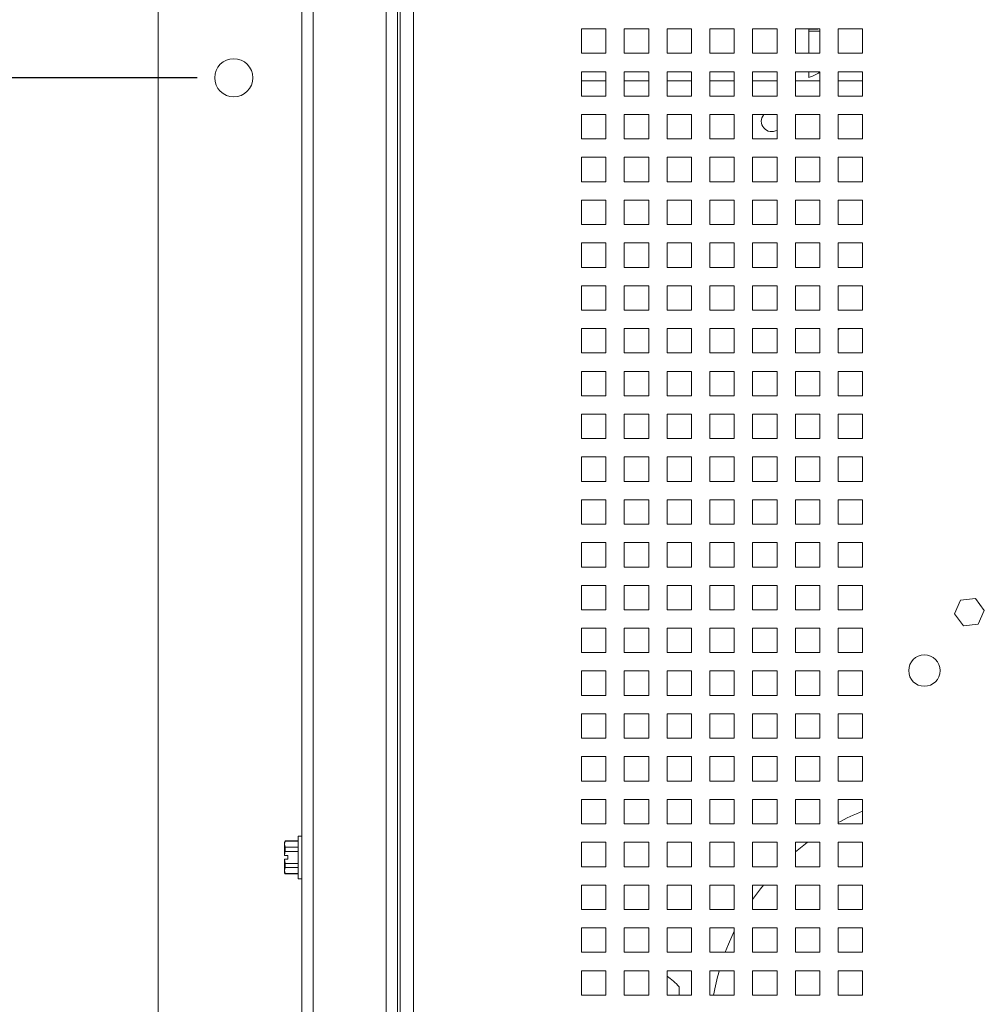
# Paper-space layout '4' of a CAD drawing. Header units: inches. Extents: x 1 to 109, y 1 to 85.
# Tile 37 of 49: x 44.09 to 50.67, y 53.65 to 60.36. Entities that reach past the tile are written whole.
import ezdxf

# ---------------------------------------------------------------- set-up
doc = ezdxf.new("R2010")
doc.units = ezdxf.units.IN
doc.header["$MEASUREMENT"] = 0
doc.layers.add('FORMAT', color=7, linetype='Continuous')
doc.styles.add('SLDTEXTSTYLE0', font='GOTHIC.TTF', dxfattribs={"width": 0.913})
doc.dimstyles.new('SLDDIMSTYLE1', dxfattribs={"dimtxt": 0.625, "dimasz": 0.65, "dimexe": 0, "dimexo": 0.0625, "dimgap": 0.15625, "dimtad": 0, "dimtih": 1, "dimtoh": 1, "dimlfac": 1.2, "dimrnd": 1e-09, "dimzin": 12, "dimdsep": 46, "dimtxsty": 'SLDTEXTSTYLE0', "dimblk1": 'NONE', "dimblk2": 'NONE', "dimsah": 1, "dimcen": 0.09, "dimadec": 0, "dimazin": 3, "dimtfac": 1, "dimtofl": 0, "dimtmove": 0, "dimatfit": 3, "dimldrblk": 'NONE', "dimfxl": 1, "dimfrac": 2, "dimtolj": 1, "dimtzin": 12, "dimarcsym": 0})
doc.dimstyles.new('SLDDIMSTYLE3', dxfattribs={"dimtxt": 0.625, "dimasz": 0.65, "dimexe": 0, "dimexo": 0.0625, "dimgap": 0.15625, "dimtad": 0, "dimtih": 1, "dimtoh": 1, "dimlfac": 1.2, "dimrnd": 1e-09, "dimzin": 4, "dimdsep": 46, "dimtxsty": 'SLDTEXTSTYLE0', "dimblk1": 'NONE', "dimblk2": 'NONE', "dimsah": 1, "dimcen": 0.09, "dimadec": 0, "dimazin": 1, "dimtfac": 1, "dimtofl": 0, "dimtmove": 0, "dimatfit": 3, "dimldrblk": 'NONE', "dimfxl": 1, "dimfrac": 2, "dimtolj": 1, "dimtzin": 12, "dimarcsym": 0})

# ---------------------------------------------------------------- blocks, each defined once
blk = doc.blocks.new('_D_110')
at = {"layer": 'FORMAT', "color": 1, "ltscale": 5}
blk.add_line((45.3009, 59.9607), (41.7959, 59.9607), dxfattribs=at)
at = {"layer": 'FORMAT', "color": 1, "ltscale": 5, "char_height": 0.625, "attachment_point": 1, "style": 'SLDTEXTSTYLE0'}
for s, insert in [('2 X ', (37.7785, 60.2629)), ('20.25', (39.2099, 60.2629))]:
    blk.add_mtext(s, dxfattribs=dict(at, insert=insert))
blk = doc.blocks.new('_NONE')
blk = doc.blocks.new('_D_111')
at = {"layer": 'FORMAT', "color": 1, "ltscale": 5}
blk.add_line((45.3009, 64.3357), (41.7959, 64.3357), dxfattribs=at)
at = {"layer": 'FORMAT', "color": 1, "ltscale": 5, "char_height": 0.625, "attachment_point": 1, "style": 'SLDTEXTSTYLE0'}
for s, insert in [('2 X ', (37.7785, 64.6379)), ('25.50', (39.2099, 64.6379))]:
    blk.add_mtext(s, dxfattribs=dict(at, insert=insert))

psp = doc.layouts.new('4')

# ---------------------------------------------------------------- linework, layer by layer
at = {"color": 7, "linetype": 'Continuous', "lineweight": 15, "ltscale": 5}
for p, q in [((45.0351, 65.9669), (45.0351, 43.3294)), ((46.0142, 44.8934), (46.0142, 64.4815)), ((46.0932, 64.4815), (46.0932, 44.8934)), ((46.589, 44.8934), (46.589, 64.4815)), ((46.6679, 44.8934), (46.6679, 64.4815)), ((46.6846, 44.8934), (46.6846, 64.4815)), ((46.7757, 45.0373), (46.7757, 64.3527)), ((48.0882, 60.2942), (47.9216, 60.2942)), ((47.9216, 60.2942), (47.9216, 60.1275)), ((48.0882, 60.1275), (48.0882, 60.2942)), ((48.3799, 60.2942), (48.2132, 60.2942)), ((48.2132, 60.2942), (48.2132, 60.1275)), ((48.3799, 60.1275), (48.3799, 60.2942)), ((48.6716, 60.2942), (48.5049, 60.2942)), ((48.5049, 60.2942), (48.5049, 60.1275)), ((48.6716, 60.1275), (48.6716, 60.2942)), ((48.9632, 60.2942), (48.7966, 60.2942)), ((48.7966, 60.2942), (48.7966, 60.1275)), ((48.9632, 60.1275), (48.9632, 60.2942)), ((49.2549, 60.2942), (49.0882, 60.2942)), ((49.0882, 60.2942), (49.0882, 60.1275)), ((49.2549, 60.1275), (49.2549, 60.2942)), ((49.5466, 60.2942), (49.3799, 60.2942)), ((49.3799, 60.2942), (49.3799, 60.1275)), ((49.4698, 60.2942), (49.4708, 60.2916)), ((49.5223, 60.2916), (49.4708, 60.2916)), ((49.4725, 60.2791), (49.4725, 60.2916)), ((49.4725, 60.2791), (49.5466, 60.2791)), ((49.4725, 60.1275), (49.4725, 60.2791)), ((49.5466, 60.1275), (49.5466, 60.2942)), ((49.8382, 60.2942), (49.6716, 60.2942)), ((49.6716, 60.2942), (49.6716, 60.1275)), ((49.8382, 60.1275), (49.8382, 60.2942)), ((47.9216, 60.1275), (48.0882, 60.1275)), ((48.2132, 60.1275), (48.3799, 60.1275)), ((48.5049, 60.1275), (48.6716, 60.1275)), ((48.7966, 60.1275), (48.9632, 60.1275)), ((49.0882, 60.1275), (49.2549, 60.1275)), ((49.3799, 60.1275), (49.5466, 60.1275)), ((49.6716, 60.1275), (49.8382, 60.1275)), ((48.0882, 60.0025), (47.9216, 60.0025)), ((47.9216, 60.0025), (47.9216, 59.8358)), ((48.0882, 59.8358), (48.0882, 60.0025)), ((48.3799, 60.0025), (48.2132, 60.0025)), ((48.2132, 60.0025), (48.2132, 59.8358)), ((48.3799, 59.8358), (48.3799, 60.0025)), ((48.6716, 60.0025), (48.5049, 60.0025)), ((48.5049, 60.0025), (48.5049, 59.8358)), ((48.6716, 59.8358), (48.6716, 60.0025)), ((48.9632, 60.0025), (48.7966, 60.0025)), ((48.7966, 60.0025), (48.7966, 59.8358)), ((48.9632, 59.8358), (48.9632, 60.0025)), ((49.2549, 60.0025), (49.0882, 60.0025)), ((49.0882, 60.0025), (49.0882, 59.8358)), ((49.2549, 59.8358), (49.2549, 60.0025)), ((49.5466, 60.0025), (49.3799, 60.0025)), ((49.3799, 60.0025), (49.3799, 59.8358)), ((49.4725, 59.9636), (49.4725, 60.0025)), ((49.5466, 59.8358), (49.5466, 60.0025)), ((49.8382, 60.0025), (49.6716, 60.0025)), ((49.6716, 60.0025), (49.6716, 59.8358)), ((49.8382, 59.8358), (49.8382, 60.0025)), ((48.0882, 59.9392), (47.9216, 59.9392)), ((48.3799, 59.9392), (48.2132, 59.9392)), ((48.6716, 59.9392), (48.5049, 59.9392)), ((48.9632, 59.9392), (48.7966, 59.9392)), ((49.2549, 59.9392), (49.0882, 59.9392)), ((49.5466, 59.9392), (49.3799, 59.9392)), ((49.8382, 59.9392), (49.6716, 59.9392)), ((47.9216, 59.8358), (48.0882, 59.8358)), ((48.2132, 59.8358), (48.3799, 59.8358)), ((48.5049, 59.8358), (48.6716, 59.8358)), ((48.7966, 59.8358), (48.9632, 59.8358)), ((49.0882, 59.8358), (49.2549, 59.8358)), ((49.3799, 59.8358), (49.5466, 59.8358)), ((49.6716, 59.8358), (49.8382, 59.8358)), ((48.0882, 59.7108), (47.9216, 59.7108)), ((47.9216, 59.7108), (47.9216, 59.5442)), ((48.0882, 59.5442), (48.0882, 59.7108)), ((48.3799, 59.7108), (48.2132, 59.7108)), ((48.2132, 59.7108), (48.2132, 59.5442)), ((48.3799, 59.5442), (48.3799, 59.7108)), ((48.6716, 59.7108), (48.5049, 59.7108)), ((48.5049, 59.7108), (48.5049, 59.5442)), ((48.6716, 59.5442), (48.6716, 59.7108)), ((48.9632, 59.7108), (48.7966, 59.7108)), ((48.7966, 59.7108), (48.7966, 59.5442)), ((48.9632, 59.5442), (48.9632, 59.7108)), ((49.2549, 59.7108), (49.0882, 59.7108)), ((49.0882, 59.7108), (49.0882, 59.5442)), ((49.2549, 59.5442), (49.2549, 59.7108)), ((49.5466, 59.7108), (49.3799, 59.7108)), ((49.3799, 59.7108), (49.3799, 59.5442)), ((49.5466, 59.5442), (49.5466, 59.7108)), ((49.8382, 59.7108), (49.6716, 59.7108)), ((49.6716, 59.7108), (49.6716, 59.5442)), ((49.8382, 59.5442), (49.8382, 59.7108)), ((47.9216, 59.5442), (48.0882, 59.5442)), ((48.2132, 59.5442), (48.3799, 59.5442)), ((48.5049, 59.5442), (48.6716, 59.5442)), ((48.7966, 59.5442), (48.9632, 59.5442)), ((49.0882, 59.5442), (49.2549, 59.5442)), ((49.3799, 59.5442), (49.5466, 59.5442)), ((49.6716, 59.5442), (49.8382, 59.5442)), ((48.0882, 59.4192), (47.9216, 59.4192)), ((47.9216, 59.4192), (47.9216, 59.2525)), ((48.0882, 59.2525), (48.0882, 59.4192)), ((48.3799, 59.4192), (48.2132, 59.4192)), ((48.2132, 59.4192), (48.2132, 59.2525)), ((48.3799, 59.2525), (48.3799, 59.4192)), ((48.6716, 59.4192), (48.5049, 59.4192)), ((48.5049, 59.4192), (48.5049, 59.2525)), ((48.6716, 59.2525), (48.6716, 59.4192)), ((48.9632, 59.4192), (48.7966, 59.4192)), ((48.7966, 59.4192), (48.7966, 59.2525)), ((48.9632, 59.2525), (48.9632, 59.4192)), ((49.2549, 59.4192), (49.0882, 59.4192)), ((49.0882, 59.4192), (49.0882, 59.2525)), ((49.2549, 59.2525), (49.2549, 59.4192)), ((49.5466, 59.4192), (49.3799, 59.4192)), ((49.3799, 59.4192), (49.3799, 59.2525)), ((49.5466, 59.2525), (49.5466, 59.4192)), ((49.8382, 59.4192), (49.6716, 59.4192)), ((49.6716, 59.4192), (49.6716, 59.2525)), ((49.8382, 59.2525), (49.8382, 59.4192)), ((47.9216, 59.2525), (48.0882, 59.2525)), ((48.2132, 59.2525), (48.3799, 59.2525)), ((48.5049, 59.2525), (48.6716, 59.2525)), ((48.7966, 59.2525), (48.9632, 59.2525)), ((49.0882, 59.2525), (49.2549, 59.2525)), ((49.3799, 59.2525), (49.5466, 59.2525)), ((49.6716, 59.2525), (49.8382, 59.2525)), ((48.0882, 59.1275), (47.9216, 59.1275)), ((47.9216, 59.1275), (47.9216, 58.9608)), ((48.0882, 58.9608), (48.0882, 59.1275)), ((48.3799, 59.1275), (48.2132, 59.1275)), ((48.2132, 59.1275), (48.2132, 58.9608)), ((48.3799, 58.9608), (48.3799, 59.1275)), ((48.6716, 59.1275), (48.5049, 59.1275)), ((48.5049, 59.1275), (48.5049, 58.9608)), ((48.6716, 58.9608), (48.6716, 59.1275)), ((48.9632, 59.1275), (48.7966, 59.1275)), ((48.7966, 59.1275), (48.7966, 58.9608)), ((48.9632, 58.9608), (48.9632, 59.1275)), ((49.2549, 59.1275), (49.0882, 59.1275)), ((49.0882, 59.1275), (49.0882, 58.9608)), ((49.2549, 58.9608), (49.2549, 59.1275)), ((49.5466, 59.1275), (49.3799, 59.1275)), ((49.3799, 59.1275), (49.3799, 58.9608)), ((49.5466, 58.9608), (49.5466, 59.1275)), ((49.8382, 59.1275), (49.6716, 59.1275)), ((49.6716, 59.1275), (49.6716, 58.9608)), ((49.8382, 58.9608), (49.8382, 59.1275)), ((47.9216, 58.9608), (48.0882, 58.9608)), ((48.2132, 58.9608), (48.3799, 58.9608)), ((48.5049, 58.9608), (48.6716, 58.9608)), ((48.7966, 58.9608), (48.9632, 58.9608)), ((49.0882, 58.9608), (49.2549, 58.9608)), ((49.3799, 58.9608), (49.5466, 58.9608)), ((49.6716, 58.9608), (49.8382, 58.9608)), ((48.0882, 58.8358), (47.9216, 58.8358)), ((47.9216, 58.8358), (47.9216, 58.6692)), ((48.0882, 58.6692), (48.0882, 58.8358)), ((48.3799, 58.8358), (48.2132, 58.8358)), ((48.2132, 58.8358), (48.2132, 58.6692)), ((48.3799, 58.6692), (48.3799, 58.8358)), ((48.6716, 58.8358), (48.5049, 58.8358)), ((48.5049, 58.8358), (48.5049, 58.6692)), ((48.6716, 58.6692), (48.6716, 58.8358)), ((48.9632, 58.8358), (48.7966, 58.8358)), ((48.7966, 58.8358), (48.7966, 58.6692)), ((48.9632, 58.6692), (48.9632, 58.8358)), ((49.2549, 58.8358), (49.0882, 58.8358)), ((49.0882, 58.8358), (49.0882, 58.6692)), ((49.2549, 58.6692), (49.2549, 58.8358)), ((49.5466, 58.8358), (49.3799, 58.8358)), ((49.3799, 58.8358), (49.3799, 58.6692)), ((49.5466, 58.6692), (49.5466, 58.8358)), ((49.8382, 58.8358), (49.6716, 58.8358)), ((49.6716, 58.8358), (49.6716, 58.6692)), ((49.8382, 58.6692), (49.8382, 58.8358)), ((47.9216, 58.6692), (48.0882, 58.6692)), ((48.2132, 58.6692), (48.3799, 58.6692)), ((48.5049, 58.6692), (48.6716, 58.6692)), ((48.7966, 58.6692), (48.9632, 58.6692)), ((49.0882, 58.6692), (49.2549, 58.6692)), ((49.3799, 58.6692), (49.5466, 58.6692)), ((49.6716, 58.6692), (49.8382, 58.6692)), ((48.0882, 58.5442), (47.9216, 58.5442)), ((47.9216, 58.5442), (47.9216, 58.3775)), ((48.0882, 58.3775), (48.0882, 58.5442)), ((48.3799, 58.5442), (48.2132, 58.5442)), ((48.2132, 58.5442), (48.2132, 58.3775)), ((48.3799, 58.3775), (48.3799, 58.5442)), ((48.6716, 58.5442), (48.5049, 58.5442)), ((48.5049, 58.5442), (48.5049, 58.3775)), ((48.6716, 58.3775), (48.6716, 58.5442)), ((48.9632, 58.5442), (48.7966, 58.5442)), ((48.7966, 58.5442), (48.7966, 58.3775)), ((48.9632, 58.3775), (48.9632, 58.5442)), ((49.2549, 58.5442), (49.0882, 58.5442)), ((49.0882, 58.5442), (49.0882, 58.3775)), ((49.2549, 58.3775), (49.2549, 58.5442)), ((49.5466, 58.5442), (49.3799, 58.5442)), ((49.3799, 58.5442), (49.3799, 58.3775)), ((49.5466, 58.3775), (49.5466, 58.5442)), ((49.8382, 58.5442), (49.6716, 58.5442)), ((49.6716, 58.5442), (49.6716, 58.3775)), ((49.8382, 58.3775), (49.8382, 58.5442)), ((47.9216, 58.3775), (48.0882, 58.3775)), ((48.2132, 58.3775), (48.3799, 58.3775)), ((48.5049, 58.3775), (48.6716, 58.3775)), ((48.7966, 58.3775), (48.9632, 58.3775)), ((49.0882, 58.3775), (49.2549, 58.3775)), ((49.3799, 58.3775), (49.5466, 58.3775)), ((49.6716, 58.3775), (49.8382, 58.3775)), ((48.0882, 58.2525), (47.9216, 58.2525)), ((47.9216, 58.2525), (47.9216, 58.0858)), ((48.0882, 58.0858), (48.0882, 58.2525)), ((48.3799, 58.2525), (48.2132, 58.2525)), ((48.2132, 58.2525), (48.2132, 58.0858)), ((48.3799, 58.0858), (48.3799, 58.2525)), ((48.6716, 58.2525), (48.5049, 58.2525)), ((48.5049, 58.2525), (48.5049, 58.0858)), ((48.6716, 58.0858), (48.6716, 58.2525)), ((48.9632, 58.2525), (48.7966, 58.2525)), ((48.7966, 58.2525), (48.7966, 58.0858)), ((48.9632, 58.0858), (48.9632, 58.2525)), ((49.2549, 58.2525), (49.0882, 58.2525)), ((49.0882, 58.2525), (49.0882, 58.0858)), ((49.2549, 58.0858), (49.2549, 58.2525)), ((49.5466, 58.2525), (49.3799, 58.2525)), ((49.3799, 58.2525), (49.3799, 58.0858)), ((49.5466, 58.0858), (49.5466, 58.2525)), ((49.8382, 58.2525), (49.6716, 58.2525)), ((49.6716, 58.2525), (49.6716, 58.0858)), ((49.8382, 58.0858), (49.8382, 58.2525)), ((47.9216, 58.0858), (48.0882, 58.0858)), ((48.2132, 58.0858), (48.3799, 58.0858)), ((48.5049, 58.0858), (48.6716, 58.0858)), ((48.7966, 58.0858), (48.9632, 58.0858)), ((49.0882, 58.0858), (49.2549, 58.0858)), ((49.3799, 58.0858), (49.5466, 58.0858)), ((49.6716, 58.0858), (49.8382, 58.0858)), ((48.0882, 57.9608), (47.9216, 57.9608)), ((47.9216, 57.9608), (47.9216, 57.7942)), ((48.0882, 57.7942), (48.0882, 57.9608)), ((48.3799, 57.9608), (48.2132, 57.9608)), ((48.2132, 57.9608), (48.2132, 57.7942)), ((48.3799, 57.7942), (48.3799, 57.9608)), ((48.6716, 57.9608), (48.5049, 57.9608)), ((48.5049, 57.9608), (48.5049, 57.7942)), ((48.6716, 57.7942), (48.6716, 57.9608)), ((48.9632, 57.9608), (48.7966, 57.9608)), ((48.7966, 57.9608), (48.7966, 57.7942)), ((48.9632, 57.7942), (48.9632, 57.9608)), ((49.2549, 57.9608), (49.0882, 57.9608)), ((49.0882, 57.9608), (49.0882, 57.7942)), ((49.2549, 57.7942), (49.2549, 57.9608)), ((49.5466, 57.9608), (49.3799, 57.9608)), ((49.3799, 57.9608), (49.3799, 57.7942)), ((49.5466, 57.7942), (49.5466, 57.9608)), ((49.8382, 57.9608), (49.6716, 57.9608)), ((49.6716, 57.9608), (49.6716, 57.7942)), ((49.8382, 57.7942), (49.8382, 57.9608)), ((47.9216, 57.7942), (48.0882, 57.7942)), ((48.2132, 57.7942), (48.3799, 57.7942)), ((48.5049, 57.7942), (48.6716, 57.7942)), ((48.7966, 57.7942), (48.9632, 57.7942)), ((49.0882, 57.7942), (49.2549, 57.7942)), ((49.3799, 57.7942), (49.5466, 57.7942)), ((49.6716, 57.7942), (49.8382, 57.7942)), ((48.0882, 57.6692), (47.9216, 57.6692)), ((47.9216, 57.6692), (47.9216, 57.5025)), ((48.0882, 57.5025), (48.0882, 57.6692)), ((48.3799, 57.6692), (48.2132, 57.6692)), ((48.2132, 57.6692), (48.2132, 57.5025)), ((48.3799, 57.5025), (48.3799, 57.6692)), ((48.6716, 57.6692), (48.5049, 57.6692)), ((48.5049, 57.6692), (48.5049, 57.5025)), ((48.6716, 57.5025), (48.6716, 57.6692)), ((48.9632, 57.6692), (48.7966, 57.6692)), ((48.7966, 57.6692), (48.7966, 57.5025)), ((48.9632, 57.5025), (48.9632, 57.6692)), ((49.2549, 57.6692), (49.0882, 57.6692)), ((49.0882, 57.6692), (49.0882, 57.5025)), ((49.2549, 57.5025), (49.2549, 57.6692)), ((49.5466, 57.6692), (49.3799, 57.6692)), ((49.3799, 57.6692), (49.3799, 57.5025)), ((49.5466, 57.5025), (49.5466, 57.6692)), ((49.8382, 57.6692), (49.6716, 57.6692)), ((49.6716, 57.6692), (49.6716, 57.5025)), ((49.8382, 57.5025), (49.8382, 57.6692)), ((47.9216, 57.5025), (48.0882, 57.5025)), ((48.2132, 57.5025), (48.3799, 57.5025)), ((48.5049, 57.5025), (48.6716, 57.5025)), ((48.7966, 57.5025), (48.9632, 57.5025)), ((49.0882, 57.5025), (49.2549, 57.5025)), ((49.3799, 57.5025), (49.5466, 57.5025)), ((49.6716, 57.5025), (49.8382, 57.5025)), ((48.0882, 57.3775), (47.9216, 57.3775)), ((47.9216, 57.3775), (47.9216, 57.2108)), ((48.0882, 57.2108), (48.0882, 57.3775)), ((48.3799, 57.3775), (48.2132, 57.3775)), ((48.2132, 57.3775), (48.2132, 57.2108)), ((48.3799, 57.2108), (48.3799, 57.3775)), ((48.6716, 57.3775), (48.5049, 57.3775)), ((48.5049, 57.3775), (48.5049, 57.2108)), ((48.6716, 57.2108), (48.6716, 57.3775)), ((48.9632, 57.3775), (48.7966, 57.3775)), ((48.7966, 57.3775), (48.7966, 57.2108)), ((48.9632, 57.2108), (48.9632, 57.3775)), ((49.2549, 57.3775), (49.0882, 57.3775)), ((49.0882, 57.3775), (49.0882, 57.2108)), ((49.2549, 57.2108), (49.2549, 57.3775)), ((49.5466, 57.3775), (49.3799, 57.3775)), ((49.3799, 57.3775), (49.3799, 57.2108)), ((49.5466, 57.2108), (49.5466, 57.3775)), ((49.8382, 57.3775), (49.6716, 57.3775)), ((49.6716, 57.3775), (49.6716, 57.2108)), ((49.8382, 57.2108), (49.8382, 57.3775)), ((47.9216, 57.2108), (48.0882, 57.2108)), ((48.2132, 57.2108), (48.3799, 57.2108)), ((48.5049, 57.2108), (48.6716, 57.2108)), ((48.7966, 57.2108), (48.9632, 57.2108)), ((49.0882, 57.2108), (49.2549, 57.2108)), ((49.3799, 57.2108), (49.5466, 57.2108)), ((49.6716, 57.2108), (49.8382, 57.2108)), ((48.0882, 57.0858), (47.9216, 57.0858)), ((47.9216, 57.0858), (47.9216, 56.9192)), ((48.0882, 56.9192), (48.0882, 57.0858)), ((48.3799, 57.0858), (48.2132, 57.0858)), ((48.2132, 57.0858), (48.2132, 56.9192)), ((48.3799, 56.9192), (48.3799, 57.0858)), ((48.6716, 57.0858), (48.5049, 57.0858)), ((48.5049, 57.0858), (48.5049, 56.9192)), ((48.6716, 56.9192), (48.6716, 57.0858)), ((48.9632, 57.0858), (48.7966, 57.0858)), ((48.7966, 57.0858), (48.7966, 56.9192)), ((48.9632, 56.9192), (48.9632, 57.0858)), ((49.2549, 57.0858), (49.0882, 57.0858)), ((49.0882, 57.0858), (49.0882, 56.9192)), ((49.2549, 56.9192), (49.2549, 57.0858)), ((49.5466, 57.0858), (49.3799, 57.0858)), ((49.3799, 57.0858), (49.3799, 56.9192)), ((49.5466, 56.9192), (49.5466, 57.0858)), ((49.8382, 57.0858), (49.6716, 57.0858)), ((49.6716, 57.0858), (49.6716, 56.9192)), ((49.8382, 56.9192), (49.8382, 57.0858)), ((47.9216, 56.9192), (48.0882, 56.9192)), ((48.2132, 56.9192), (48.3799, 56.9192)), ((48.5049, 56.9192), (48.6716, 56.9192)), ((48.7966, 56.9192), (48.9632, 56.9192)), ((49.0882, 56.9192), (49.2549, 56.9192)), ((49.3799, 56.9192), (49.5466, 56.9192)), ((49.6716, 56.9192), (49.8382, 56.9192)), ((48.0882, 56.7942), (47.9216, 56.7942)), ((47.9216, 56.7942), (47.9216, 56.6275)), ((48.0882, 56.6275), (48.0882, 56.7942)), ((48.3799, 56.7942), (48.2132, 56.7942)), ((48.2132, 56.7942), (48.2132, 56.6275)), ((48.3799, 56.6275), (48.3799, 56.7942)), ((48.6716, 56.7942), (48.5049, 56.7942)), ((48.5049, 56.7942), (48.5049, 56.6275)), ((48.6716, 56.6275), (48.6716, 56.7942)), ((48.9632, 56.7942), (48.7966, 56.7942)), ((48.7966, 56.7942), (48.7966, 56.6275)), ((48.9632, 56.6275), (48.9632, 56.7942)), ((49.2549, 56.7942), (49.0882, 56.7942)), ((49.0882, 56.7942), (49.0882, 56.6275)), ((49.2549, 56.6275), (49.2549, 56.7942)), ((49.5466, 56.7942), (49.3799, 56.7942)), ((49.3799, 56.7942), (49.3799, 56.6275)), ((49.5466, 56.6275), (49.5466, 56.7942)), ((49.8382, 56.7942), (49.6716, 56.7942)), ((49.6716, 56.7942), (49.6716, 56.6275)), ((49.8382, 56.6275), (49.8382, 56.7942)), ((47.9216, 56.6275), (48.0882, 56.6275)), ((48.2132, 56.6275), (48.3799, 56.6275)), ((48.5049, 56.6275), (48.6716, 56.6275)), ((48.7966, 56.6275), (48.9632, 56.6275)), ((49.0882, 56.6275), (49.2549, 56.6275)), ((49.3799, 56.6275), (49.5466, 56.6275)), ((49.6716, 56.6275), (49.8382, 56.6275)), ((48.0882, 56.5025), (47.9216, 56.5025)), ((47.9216, 56.5025), (47.9216, 56.3358)), ((48.0882, 56.3358), (48.0882, 56.5025)), ((48.3799, 56.5025), (48.2132, 56.5025)), ((48.2132, 56.5025), (48.2132, 56.3358)), ((48.3799, 56.3358), (48.3799, 56.5025)), ((48.6716, 56.5025), (48.5049, 56.5025)), ((48.5049, 56.5025), (48.5049, 56.3358)), ((48.6716, 56.3358), (48.6716, 56.5025)), ((48.9632, 56.5025), (48.7966, 56.5025)), ((48.7966, 56.5025), (48.7966, 56.3358)), ((48.9632, 56.3358), (48.9632, 56.5025)), ((49.2549, 56.5025), (49.0882, 56.5025)), ((49.0882, 56.5025), (49.0882, 56.3358)), ((49.2549, 56.3358), (49.2549, 56.5025)), ((49.5466, 56.5025), (49.3799, 56.5025)), ((49.3799, 56.5025), (49.3799, 56.3358)), ((49.5466, 56.3358), (49.5466, 56.5025)), ((49.8382, 56.5025), (49.6716, 56.5025)), ((49.6716, 56.5025), (49.6716, 56.3358)), ((49.8382, 56.3358), (49.8382, 56.5025)), ((50.5065, 56.4023), (50.465, 56.3091)), ((50.6079, 56.4129), (50.5065, 56.4023)), ((50.6679, 56.3303), (50.6079, 56.4129)), ((47.9216, 56.3358), (48.0882, 56.3358)), ((48.2132, 56.3358), (48.3799, 56.3358)), ((48.5049, 56.3358), (48.6716, 56.3358)), ((48.7966, 56.3358), (48.9632, 56.3358)), ((49.0882, 56.3358), (49.2549, 56.3358)), ((49.3799, 56.3358), (49.5466, 56.3358)), ((49.6716, 56.3358), (49.8382, 56.3358)), ((50.465, 56.3091), (50.5249, 56.2266)), ((50.6263, 56.2372), (50.6679, 56.3303)), ((50.5249, 56.2266), (50.6263, 56.2372)), ((48.0882, 56.2108), (47.9216, 56.2108)), ((47.9216, 56.2108), (47.9216, 56.0442)), ((48.0882, 56.0442), (48.0882, 56.2108)), ((48.3799, 56.2108), (48.2132, 56.2108)), ((48.2132, 56.2108), (48.2132, 56.0442)), ((48.3799, 56.0442), (48.3799, 56.2108)), ((48.6716, 56.2108), (48.5049, 56.2108)), ((48.5049, 56.2108), (48.5049, 56.0442)), ((48.6716, 56.0442), (48.6716, 56.2108)), ((48.9632, 56.2108), (48.7966, 56.2108)), ((48.7966, 56.2108), (48.7966, 56.0442)), ((48.9632, 56.0442), (48.9632, 56.2108)), ((49.2549, 56.2108), (49.0882, 56.2108)), ((49.0882, 56.2108), (49.0882, 56.0442)), ((49.2549, 56.0442), (49.2549, 56.2108)), ((49.5466, 56.2108), (49.3799, 56.2108)), ((49.3799, 56.2108), (49.3799, 56.0442)), ((49.5466, 56.0442), (49.5466, 56.2108)), ((49.8382, 56.2108), (49.6716, 56.2108)), ((49.6716, 56.2108), (49.6716, 56.0442)), ((49.8382, 56.0442), (49.8382, 56.2108)), ((47.9216, 56.0442), (48.0882, 56.0442)), ((48.2132, 56.0442), (48.3799, 56.0442)), ((48.5049, 56.0442), (48.6716, 56.0442)), ((48.7966, 56.0442), (48.9632, 56.0442)), ((49.0882, 56.0442), (49.2549, 56.0442)), ((49.3799, 56.0442), (49.5466, 56.0442)), ((49.6716, 56.0442), (49.8382, 56.0442)), ((48.0882, 55.9192), (47.9216, 55.9192)), ((47.9216, 55.9192), (47.9216, 55.7525)), ((48.0882, 55.7525), (48.0882, 55.9192)), ((48.3799, 55.9192), (48.2132, 55.9192)), ((48.2132, 55.9192), (48.2132, 55.7525)), ((48.3799, 55.7525), (48.3799, 55.9192)), ((48.6716, 55.9192), (48.5049, 55.9192)), ((48.5049, 55.9192), (48.5049, 55.7525)), ((48.6716, 55.7525), (48.6716, 55.9192)), ((48.9632, 55.9192), (48.7966, 55.9192)), ((48.7966, 55.9192), (48.7966, 55.7525)), ((48.9632, 55.7525), (48.9632, 55.9192)), ((49.2549, 55.9192), (49.0882, 55.9192)), ((49.0882, 55.9192), (49.0882, 55.7525)), ((49.2549, 55.7525), (49.2549, 55.9192)), ((49.5466, 55.9192), (49.3799, 55.9192)), ((49.3799, 55.9192), (49.3799, 55.7525)), ((49.5466, 55.7525), (49.5466, 55.9192)), ((49.8382, 55.9192), (49.6716, 55.9192)), ((49.6716, 55.9192), (49.6716, 55.7525)), ((49.8382, 55.7525), (49.8382, 55.9192)), ((47.9216, 55.7525), (48.0882, 55.7525)), ((48.2132, 55.7525), (48.3799, 55.7525)), ((48.5049, 55.7525), (48.6716, 55.7525)), ((48.7966, 55.7525), (48.9632, 55.7525)), ((49.0882, 55.7525), (49.2549, 55.7525)), ((49.3799, 55.7525), (49.5466, 55.7525)), ((49.6716, 55.7525), (49.8382, 55.7525)), ((48.0882, 55.6275), (47.9216, 55.6275)), ((47.9216, 55.6275), (47.9216, 55.4608)), ((48.0882, 55.4608), (48.0882, 55.6275)), ((48.3799, 55.6275), (48.2132, 55.6275)), ((48.2132, 55.6275), (48.2132, 55.4608)), ((48.3799, 55.4608), (48.3799, 55.6275)), ((48.6716, 55.6275), (48.5049, 55.6275)), ((48.5049, 55.6275), (48.5049, 55.4608)), ((48.6716, 55.4608), (48.6716, 55.6275)), ((48.9632, 55.6275), (48.7966, 55.6275)), ((48.7966, 55.6275), (48.7966, 55.4608)), ((48.9632, 55.4608), (48.9632, 55.6275)), ((49.2549, 55.6275), (49.0882, 55.6275)), ((49.0882, 55.6275), (49.0882, 55.4608)), ((49.2549, 55.4608), (49.2549, 55.6275)), ((49.5466, 55.6275), (49.3799, 55.6275)), ((49.3799, 55.6275), (49.3799, 55.4608)), ((49.5466, 55.4608), (49.5466, 55.6275)), ((49.8382, 55.6275), (49.6716, 55.6275)), ((49.6716, 55.6275), (49.6716, 55.4608)), ((49.8382, 55.4608), (49.8382, 55.6275)), ((47.9216, 55.4608), (48.0882, 55.4608)), ((48.2132, 55.4608), (48.3799, 55.4608)), ((48.5049, 55.4608), (48.6716, 55.4608)), ((48.7966, 55.4608), (48.9632, 55.4608)), ((49.0882, 55.4608), (49.2549, 55.4608)), ((49.3799, 55.4608), (49.5466, 55.4608)), ((49.6716, 55.4608), (49.8382, 55.4608)), ((48.0882, 55.3358), (47.9216, 55.3358)), ((47.9216, 55.3358), (47.9216, 55.1692)), ((48.0882, 55.1692), (48.0882, 55.3358)), ((48.3799, 55.3358), (48.2132, 55.3358)), ((48.2132, 55.3358), (48.2132, 55.1692)), ((48.3799, 55.1692), (48.3799, 55.3358)), ((48.6716, 55.3358), (48.5049, 55.3358)), ((48.5049, 55.3358), (48.5049, 55.1692)), ((48.6716, 55.1692), (48.6716, 55.3358)), ((48.9632, 55.3358), (48.7966, 55.3358)), ((48.7966, 55.3358), (48.7966, 55.1692)), ((48.9632, 55.1692), (48.9632, 55.3358)), ((49.2549, 55.3358), (49.0882, 55.3358)), ((49.0882, 55.3358), (49.0882, 55.1692)), ((49.2549, 55.1692), (49.2549, 55.3358)), ((49.5466, 55.3358), (49.3799, 55.3358)), ((49.3799, 55.3358), (49.3799, 55.1692)), ((49.5466, 55.1692), (49.5466, 55.3358)), ((49.8382, 55.3358), (49.6716, 55.3358)), ((49.6716, 55.3358), (49.6716, 55.1692)), ((49.8382, 55.1692), (49.8382, 55.3358)), ((47.9216, 55.1692), (48.0882, 55.1692)), ((48.2132, 55.1692), (48.3799, 55.1692)), ((48.5049, 55.1692), (48.6716, 55.1692)), ((48.7966, 55.1692), (48.9632, 55.1692)), ((49.0882, 55.1692), (49.2549, 55.1692)), ((49.3799, 55.1692), (49.5466, 55.1692)), ((49.6716, 55.1692), (49.8382, 55.1692)), ((48.0882, 55.0442), (47.9216, 55.0442)), ((47.9216, 55.0442), (47.9216, 54.8775)), ((48.0882, 54.8775), (48.0882, 55.0442)), ((48.3799, 55.0442), (48.2132, 55.0442)), ((48.2132, 55.0442), (48.2132, 54.8775)), ((48.3799, 54.8775), (48.3799, 55.0442)), ((48.6716, 55.0442), (48.5049, 55.0442)), ((48.5049, 55.0442), (48.5049, 54.8775)), ((48.6716, 54.8775), (48.6716, 55.0442)), ((48.9632, 55.0442), (48.7966, 55.0442)), ((48.7966, 55.0442), (48.7966, 54.8775)), ((48.9632, 54.8775), (48.9632, 55.0442)), ((49.2549, 55.0442), (49.0882, 55.0442)), ((49.0882, 55.0442), (49.0882, 54.8775)), ((49.2549, 54.8775), (49.2549, 55.0442)), ((49.5466, 55.0442), (49.3799, 55.0442)), ((49.3799, 55.0442), (49.3799, 54.8775)), ((49.5466, 54.8775), (49.5466, 55.0442)), ((49.8382, 55.0442), (49.6716, 55.0442)), ((49.6716, 55.0442), (49.6716, 54.8775)), ((49.8382, 54.8775), (49.8382, 55.0442)), ((47.9216, 54.8775), (48.0882, 54.8775)), ((48.2132, 54.8775), (48.3799, 54.8775)), ((48.5049, 54.8775), (48.6716, 54.8775)), ((48.7966, 54.8775), (48.9632, 54.8775)), ((49.0882, 54.8775), (49.2549, 54.8775)), ((49.3799, 54.8775), (49.5466, 54.8775)), ((49.6716, 54.8775), (49.8382, 54.8775)), ((45.9004, 54.7612), (45.8967, 54.7534)), ((45.9004, 54.76), (45.8967, 54.7394)), ((45.8967, 54.7394), (45.8967, 54.7534)), ((45.9907, 54.7612), (45.9004, 54.7612)), ((45.9004, 54.7612), (45.9004, 54.76)), ((45.9907, 54.76), (45.9004, 54.76)), ((46.0142, 54.7942), (45.9907, 54.7942)), ((45.9907, 54.7942), (45.9907, 54.5042)), ((48.0882, 54.7525), (47.9216, 54.7525)), ((47.9216, 54.7525), (47.9216, 54.5858)), ((48.0882, 54.5858), (48.0882, 54.7525)), ((48.3799, 54.7525), (48.2132, 54.7525)), ((48.2132, 54.7525), (48.2132, 54.5858)), ((48.3799, 54.5858), (48.3799, 54.7525)), ((48.6716, 54.7525), (48.5049, 54.7525)), ((48.5049, 54.7525), (48.5049, 54.5858)), ((48.6716, 54.5858), (48.6716, 54.7525)), ((48.9632, 54.7525), (48.7966, 54.7525)), ((48.7966, 54.7525), (48.7966, 54.5858)), ((48.9632, 54.5858), (48.9632, 54.7525)), ((49.2549, 54.7525), (49.0882, 54.7525)), ((49.0882, 54.7525), (49.0882, 54.5858)), ((49.2549, 54.5858), (49.2549, 54.7525)), ((49.5466, 54.7525), (49.3799, 54.7525)), ((49.3799, 54.7525), (49.3799, 54.5858)), ((49.5466, 54.5858), (49.5466, 54.7525)), ((49.8382, 54.7525), (49.6716, 54.7525)), ((49.6716, 54.7525), (49.6716, 54.5858)), ((49.8382, 54.5858), (49.8382, 54.7525)), ((45.8967, 54.7394), (45.9004, 54.7189)), ((45.8967, 54.6623), (45.8967, 54.7394)), ((45.9004, 54.7189), (45.9004, 54.6904)), ((45.9004, 54.7189), (45.9907, 54.7189)), ((45.9907, 54.6904), (45.9004, 54.6904)), ((45.8967, 54.6623), (45.8971, 54.6623)), ((45.8967, 54.559), (45.8967, 54.6362)), ((45.8971, 54.6362), (45.8967, 54.6362)), ((45.9202, 54.6623), (45.8971, 54.6623)), ((45.8971, 54.6362), (45.9004, 54.6081)), ((45.9202, 54.6362), (45.8971, 54.6362)), ((45.9202, 54.6612), (45.8982, 54.6612)), ((45.9004, 54.6081), (45.9907, 54.6081)), ((45.9004, 54.6081), (45.9004, 54.5796)), ((45.9202, 54.6362), (45.9202, 54.6623)), ((45.9004, 54.5796), (45.8967, 54.559)), ((45.8967, 54.559), (45.9004, 54.5385)), ((45.8967, 54.5451), (45.8967, 54.559)), ((45.8967, 54.5451), (45.9004, 54.5372)), ((45.9907, 54.5796), (45.9004, 54.5796)), ((47.9216, 54.5858), (48.0882, 54.5858)), ((48.2132, 54.5858), (48.3799, 54.5858)), ((48.5049, 54.5858), (48.6716, 54.5858)), ((48.7966, 54.5858), (48.9632, 54.5858)), ((49.0882, 54.5858), (49.2549, 54.5858)), ((49.3799, 54.5858), (49.5466, 54.5858)), ((49.6716, 54.5858), (49.8382, 54.5858)), ((45.9004, 54.5385), (45.9907, 54.5385)), ((45.9004, 54.5385), (45.9004, 54.5372)), ((45.9004, 54.5374), (45.9004, 54.5362)), ((45.9004, 54.5372), (45.9907, 54.5372)), ((45.9004, 54.5362), (45.9907, 54.5362)), ((45.9907, 54.5042), (46.0142, 54.5042)), ((45.9907, 54.5042), (45.9907, 54.5032)), ((45.9907, 54.5032), (46.0142, 54.5032)), ((48.0882, 54.4608), (47.9216, 54.4608)), ((47.9216, 54.4608), (47.9216, 54.2942)), ((48.0882, 54.2942), (48.0882, 54.4608)), ((48.3799, 54.4608), (48.2132, 54.4608)), ((48.2132, 54.4608), (48.2132, 54.2942)), ((48.3799, 54.2942), (48.3799, 54.4608)), ((48.6716, 54.4608), (48.5049, 54.4608)), ((48.5049, 54.4608), (48.5049, 54.2942)), ((48.6716, 54.2942), (48.6716, 54.4608)), ((48.9632, 54.4608), (48.7966, 54.4608)), ((48.7966, 54.4608), (48.7966, 54.2942)), ((48.9632, 54.2942), (48.9632, 54.4608)), ((49.2549, 54.4608), (49.0882, 54.4608)), ((49.0882, 54.4608), (49.0882, 54.2942)), ((49.2549, 54.2942), (49.2549, 54.4608)), ((49.5466, 54.4608), (49.3799, 54.4608)), ((49.3799, 54.4608), (49.3799, 54.2942)), ((49.5466, 54.2942), (49.5466, 54.4608)), ((49.8382, 54.4608), (49.6716, 54.4608)), ((49.6716, 54.4608), (49.6716, 54.2942)), ((49.8382, 54.2942), (49.8382, 54.4608)), ((47.9216, 54.2942), (48.0882, 54.2942)), ((48.2132, 54.2942), (48.3799, 54.2942)), ((48.5049, 54.2942), (48.6716, 54.2942)), ((48.7966, 54.2942), (48.9632, 54.2942)), ((49.0882, 54.2942), (49.2549, 54.2942)), ((49.3799, 54.2942), (49.5466, 54.2942)), ((49.6716, 54.2942), (49.8382, 54.2942)), ((48.0882, 54.1692), (47.9216, 54.1692)), ((47.9216, 54.1692), (47.9216, 54.0025)), ((48.0882, 54.0025), (48.0882, 54.1692)), ((48.3799, 54.1692), (48.2132, 54.1692)), ((48.2132, 54.1692), (48.2132, 54.0025)), ((48.3799, 54.0025), (48.3799, 54.1692)), ((48.6716, 54.1692), (48.5049, 54.1692)), ((48.5049, 54.1692), (48.5049, 54.0025)), ((48.6716, 54.0025), (48.6716, 54.1692)), ((48.9632, 54.1692), (48.7966, 54.1692)), ((48.7966, 54.1692), (48.7966, 54.0025)), ((48.9632, 54.0025), (48.9632, 54.1692)), ((49.2549, 54.1692), (49.0882, 54.1692)), ((49.0882, 54.1692), (49.0882, 54.0025)), ((49.2549, 54.0025), (49.2549, 54.1692)), ((49.5466, 54.1692), (49.3799, 54.1692)), ((49.3799, 54.1692), (49.3799, 54.0025)), ((49.5466, 54.0025), (49.5466, 54.1692)), ((49.8382, 54.1692), (49.6716, 54.1692)), ((49.6716, 54.1692), (49.6716, 54.0025)), ((49.8382, 54.0025), (49.8382, 54.1692)), ((47.9216, 54.0025), (48.0882, 54.0025)), ((48.2132, 54.0025), (48.3799, 54.0025)), ((48.5049, 54.0025), (48.6716, 54.0025)), ((48.7966, 54.0025), (48.9632, 54.0025)), ((49.0882, 54.0025), (49.2549, 54.0025)), ((49.3799, 54.0025), (49.5466, 54.0025)), ((49.6716, 54.0025), (49.8382, 54.0025)), ((48.0882, 53.8775), (47.9216, 53.8775)), ((47.9216, 53.8775), (47.9216, 53.7108)), ((48.0882, 53.7108), (48.0882, 53.8775)), ((48.3799, 53.8775), (48.2132, 53.8775)), ((48.2132, 53.8775), (48.2132, 53.7108)), ((48.3799, 53.7108), (48.3799, 53.8775)), ((48.6716, 53.8775), (48.5049, 53.8775)), ((48.5049, 53.8775), (48.5049, 53.7108)), ((48.6716, 53.7108), (48.6716, 53.8775)), ((48.9632, 53.8775), (48.7966, 53.8775)), ((48.7966, 53.8775), (48.7966, 53.7108)), ((48.9632, 53.7108), (48.9632, 53.8775)), ((49.2549, 53.8775), (49.0882, 53.8775)), ((49.0882, 53.8775), (49.0882, 53.7108)), ((49.2549, 53.7108), (49.2549, 53.8775)), ((49.5466, 53.8775), (49.3799, 53.8775)), ((49.3799, 53.8775), (49.3799, 53.7108)), ((49.5466, 53.7108), (49.5466, 53.8775)), ((49.8382, 53.8775), (49.6716, 53.8775)), ((49.6716, 53.8775), (49.6716, 53.7108)), ((49.8382, 53.7108), (49.8382, 53.8775)), ((48.5884, 53.7672), (48.5884, 53.7108)), ((47.9216, 53.7108), (48.0882, 53.7108)), ((48.2132, 53.7108), (48.3799, 53.7108)), ((48.5049, 53.7108), (48.6716, 53.7108)), ((48.7966, 53.7108), (48.9632, 53.7108)), ((49.0882, 53.7108), (49.2549, 53.7108)), ((49.3799, 53.7108), (49.5466, 53.7108)), ((49.6716, 53.7108), (49.8382, 53.7108))]:
    psp.add_line(p, q, dxfattribs=at)
at = {"color": 7, "linetype": 'Continuous', "lineweight": 15, "ltscale": 5, "flags": 128}
for points in [[(49.5381, 60.2942), (49.532, 60.2925), (49.5223, 60.2916)], [(49.6797, 58.2525), (49.6797, 58.2525), (49.6716, 58.2431)], [(49.4625, 54.7525), (49.4488, 54.7421), (49.3799, 54.6862)], [(49.1618, 54.4608), (49.1411, 54.4344), (49.0882, 54.3615)], [(48.9632, 54.146), (48.9236, 54.0576), (48.9019, 54.0025)]]:
    psp.add_lwpolyline(points, dxfattribs=at)
at = {"color": 7, "linetype": 'Continuous', "lineweight": 15, "ltscale": 25}
for centre, radius in [((45.5509, 59.9607), 0.13), ((50.2593, 55.9218), 0.1067)]:
    psp.add_circle(centre, radius, dxfattribs=at)
for centre, radius, start, end in [((49.406, 60.2037), 0.2491, 285.4788, 304.36512), ((49.2184, 59.6648), 0.0708, 139.50273, 301.01712), ((50.4634, 53.4198), 1.6667, 112.03011, 118.36545), ((50.4634, 53.4198), 1.6667, 164.06182, 169.94462), ((48.1717, 53.3714), 0.5747, 43.53317, 54.56994)]:
    psp.add_arc(centre, radius, start, end, dxfattribs=at)
at = {"color": 7, "linetype": 'Continuous', "lineweight": 15, "ltscale": 5}
psp.add_open_spline([(45.9004, 54.6904), (45.9001, 54.6888), (45.8986, 54.6795), (45.8978, 54.6701), (45.8971, 54.6623)], degree=3, knots=[0, 0, 0, 0, 0.168273, 1, 1, 1, 1], dxfattribs=at)

# ---------------------------------------------------------------- dimensions: what is measured, and where the dimension line sits
at = {"layer": 'FORMAT', "color": 1, "ltscale": 5}
for feature_location, dimstyle, picture, middle in [((45.5509, 64.3357), 'SLDDIMSTYLE3', '_D_111', (39.7872, 64.3357)), ((45.5509, 59.9607), 'SLDDIMSTYLE1', '_D_110', (39.7872, 59.9607))]:
    dim = psp.add_ordinate_dim(feature_location=feature_location, offset=(-3.7551, 0), dtype=0, origin=(46.0932, 43.0859), text='2 X <>', dimstyle=dimstyle, dxfattribs=at)
    dim.commit()
    dim.dimension.update_dxf_attribs({"geometry": picture, "text_midpoint": middle})

doc.saveas('drawing.dxf')
